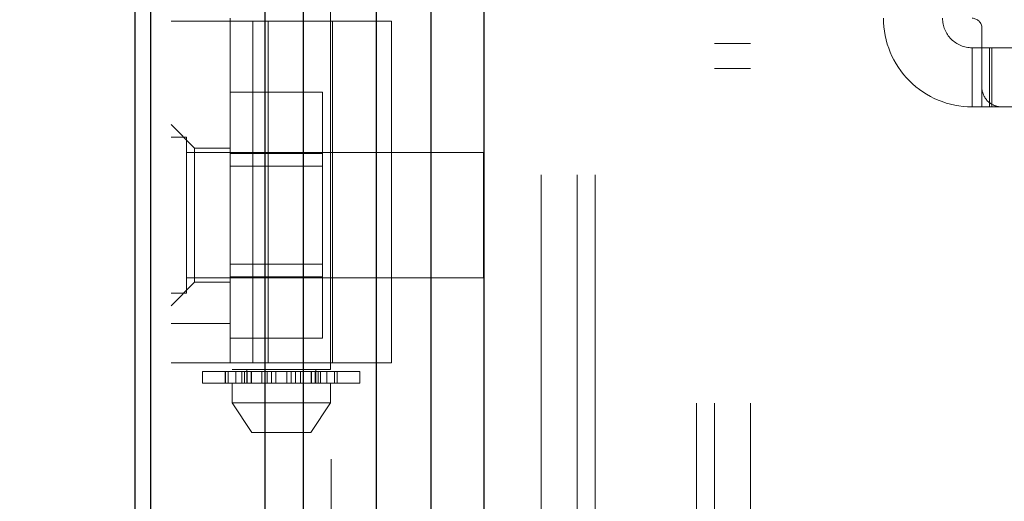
# Model space of a CAD drawing. Header units: inches. Extents: x 0.2 to 10.8, y 0.2 to 8.2.
# Tile 73 of 145: x 3.1468 to 3.2562, y 4.6258 to 4.6793. Entities that reach past the tile are written whole.
import ezdxf

# ---------------------------------------------------------------- set-up
doc = ezdxf.new("R2010")
doc.units = ezdxf.units.IN
doc.header["$MEASUREMENT"] = 0
doc.linetypes.add('HIDDEN', pattern=[0.07500000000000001, 0.05, -0.025])
doc.layers.add('DIMENSIONS', color=140, linetype='Continuous')
doc.styles.add('SLDTEXTSTYLE0', font='TXT', dxfattribs={"width": 0.7})
doc.dimstyles.new('SLDDIMSTYLE0', dxfattribs={"dimtxt": 0.0849609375, "dimasz": 0.13, "dimexe": 0, "dimexo": 0.0625, "dimgap": 0.021240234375, "dimtad": 0, "dimtih": 1, "dimtoh": 1, "dimlfac": 18, "dimrnd": 1e-09, "dimzin": 12, "dimdsep": 46, "dimtxsty": 'SLDTEXTSTYLE0', "dimsah": 1, "dimcen": 0.09, "dimadec": 0, "dimazin": 3, "dimtfac": 1, "dimtofl": 0, "dimtmove": 0, "dimatfit": 3, "dimfxl": 0, "dimfrac": 2, "dimtolj": 1, "dimtzin": 12, "dimarcsym": 0})

# ---------------------------------------------------------------- blocks, each defined once
blk = doc.blocks.new('_D')
at = {"layer": 'DIMENSIONS'}
for p, q in [((3.301364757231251, 4.890449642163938), (2.691006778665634, 4.890449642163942)), ((2.816006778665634, 4.890449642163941), (2.81600677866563, 4.251667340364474)), ((2.65443270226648, 4.097616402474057), (2.625902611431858, 4.097616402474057)), ((2.625902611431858, 4.097616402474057), (2.625902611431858, 3.962585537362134)), ((2.977580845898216, 4.097616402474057), (3.006110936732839, 4.097616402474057)), ((3.006110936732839, 4.097616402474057), (3.006110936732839, 3.962585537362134)), ((2.625902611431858, 3.962585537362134), (2.65443270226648, 3.962585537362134)), ((3.006110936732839, 3.962585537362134), (2.977580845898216, 3.962585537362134)), ((2.816006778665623, 3.230264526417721), (2.816006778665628, 3.943565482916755)), ((3.301401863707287, 3.230264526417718), (2.691006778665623, 3.230264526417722))]:
    blk.add_line(p, q, dxfattribs=at)
for points in [[(2.816006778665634, 4.890449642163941), (2.796006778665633, 4.760449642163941), (2.836006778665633, 4.760449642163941)], [(2.816006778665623, 3.230264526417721), (2.836006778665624, 3.360264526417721), (2.796006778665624, 3.360264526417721)]]:
    blk.add_solid(points, dxfattribs=at)
at = {"layer": 'DIMENSIONS', "char_height": 0.08333333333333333, "attachment_point": 1, "style": 'SLDTEXTSTYLE0'}
for s, insert in [('29.88', (2.65443269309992, 4.224058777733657)), ('759.0', (2.65443270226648, 4.070007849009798))]:
    blk.add_mtext(s, dxfattribs=dict(at, insert=insert))

msp = doc.modelspace()

# ---------------------------------------------------------------- linework, layer by layer
at = {"color": 7, "linetype": 'HIDDEN', "lineweight": 18}
for p, q in [((3.165591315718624, 3.081751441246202), (3.165591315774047, 5.4497868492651)), ((3.163591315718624, 3.081751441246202), (3.163591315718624, 5.045183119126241)), ((3.164177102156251, 3.081751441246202), (3.164177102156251, 5.04485089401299)), ((3.165591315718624, 3.081751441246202), (3.165591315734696, 5.044185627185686)), ((3.176894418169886, 3.081751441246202), (3.176894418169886, 5.038868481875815)), ((3.178308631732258, 3.081751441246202), (3.178308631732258, 5.038695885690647)), ((3.181389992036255, 5.030481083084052), (3.181389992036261, 3.090231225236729)), ((3.182005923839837, 3.090840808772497), (3.182005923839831, 5.029873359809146)), ((3.190341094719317, 5.021559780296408), (3.190341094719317, 3.099154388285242)), ((3.18734134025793, 3.099615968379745), (3.187341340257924, 5.021098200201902)), ((3.188096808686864, 3.099687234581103), (3.188096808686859, 5.021026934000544)), ((3.191475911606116, 3.100310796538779), (3.19147591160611, 5.020403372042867)), ((3.192079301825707, 5.019799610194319), (3.192079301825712, 3.100912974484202)), ((3.193975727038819, 3.10281061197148), (3.193975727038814, 5.017903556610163)), ((3.194518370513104, 3.103353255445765), (3.194518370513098, 5.017360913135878)), ((3.194618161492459, 3.103453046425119), (3.194618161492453, 5.017261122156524)), ((3.19488964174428, 5.016995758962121), (3.194889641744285, 3.103726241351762)), ((3.196397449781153, 5.015503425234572), (3.196397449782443, 3.105210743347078)), ((3.196418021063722, 3.105251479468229), (3.196418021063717, 5.015463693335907)), ((3.196507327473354, 3.105342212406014), (3.196507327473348, 5.015371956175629)), ((3.197303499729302, 3.106140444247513), (3.197303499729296, 5.014573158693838)), ((3.198053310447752, 3.106888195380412), (3.198053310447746, 5.01382597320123)), ((3.198367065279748, 5.01353999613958), (3.198367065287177, 3.107174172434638)), ((3.198921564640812, 3.107756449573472), (3.198921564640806, 5.01295771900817)), ((3.199408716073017, 3.108243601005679), (3.199408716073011, 5.012470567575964)), ((3.203997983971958, 3.112832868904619), (3.203997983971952, 5.007881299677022)), ((3.204553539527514, 3.113388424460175), (3.204553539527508, 5.007325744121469)), ((3.204831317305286, 5.007047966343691), (3.204831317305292, 3.113666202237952)), ((3.204831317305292, 3.113666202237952), (3.204831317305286, 5.007047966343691)), ((3.205109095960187, 3.113943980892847), (3.20510909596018, 5.006770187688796)), ((3.205140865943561, 3.113964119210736), (3.205140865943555, 5.006741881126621)), ((3.206636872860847, 3.115471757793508), (3.206636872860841, 5.005242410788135)), ((3.206636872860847, 3.115471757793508), (3.206636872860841, 5.005242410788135)), ((3.206797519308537, 3.115632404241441), (3.206797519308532, 5.005081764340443)), ((3.207416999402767, 3.11625188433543), (3.207416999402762, 5.004462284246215)), ((3.207609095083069, 3.11644398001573), (3.207609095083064, 5.004270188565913)), ((3.208690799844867, 3.117512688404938), (3.208690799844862, 5.003200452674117)), ((3.209162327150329, 3.117997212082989), (3.209162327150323, 5.002716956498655)), ((3.209677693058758, 3.118512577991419), (3.209677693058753, 5.002201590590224)), ((3.212404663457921, 3.121239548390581), (3.212404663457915, 4.999474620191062)), ((3.212890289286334, 3.121727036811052), (3.212890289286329, 4.999000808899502)), ((3.221980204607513, 3.136695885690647), (3.221980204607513, 4.983973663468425)), ((3.221980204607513, 3.136695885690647), (3.221980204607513, 4.983973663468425)), ((3.223980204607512, 3.136695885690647), (3.223980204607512, 4.983973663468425)), ((3.227980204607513, 3.136695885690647), (3.227980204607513, 4.983973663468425)), ((3.204735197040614, 3.162051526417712), (3.204735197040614, 4.958662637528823)), ((3.208735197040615, 3.162051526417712), (3.208735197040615, 4.958662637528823)), ((3.210735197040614, 3.162051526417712), (3.210735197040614, 4.958662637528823)), ((3.210735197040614, 3.162051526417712), (3.210735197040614, 4.958662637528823)), ((3.170371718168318, 4.804487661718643), (3.170371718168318, 4.640445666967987)), ((3.181307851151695, 4.640445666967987), (3.181307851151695, 4.804487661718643)), ((3.163591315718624, 4.679128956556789), (3.188088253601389, 4.679128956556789)), ((3.17015299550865, 4.67945704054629), (3.17015299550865, 4.679128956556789)), ((3.17015299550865, 4.64118057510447), (3.17015299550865, 4.679128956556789)), ((3.17266964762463, 4.64118057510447), (3.17266964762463, 4.679128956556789)), ((3.174367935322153, 4.679128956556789), (3.174367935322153, 4.64118057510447)), ((3.181526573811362, 4.64118057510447), (3.181526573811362, 4.679128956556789)), ((3.188088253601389, 4.64118057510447), (3.188088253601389, 4.679128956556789)), ((3.253705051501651, 4.678363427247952), (3.253705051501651, 4.671801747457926)), ((3.223980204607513, 4.676668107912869), (3.227980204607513, 4.676668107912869)), ((3.252611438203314, 4.676176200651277), (3.252611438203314, 4.66961452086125)), ((3.252611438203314, 4.676176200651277), (3.253705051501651, 4.676176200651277)), ((3.253705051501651, 4.676176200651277), (3.254798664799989, 4.676176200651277)), ((3.254551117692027, 4.66961452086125), (3.254551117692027, 4.676176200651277)), ((3.254798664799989, 4.66961452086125), (3.254798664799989, 4.676176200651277)), ((3.286294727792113, 4.676176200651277), (3.254798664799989, 4.676176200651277)), ((3.223980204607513, 4.673890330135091), (3.227980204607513, 4.673890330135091)), ((3.253705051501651, 4.66961452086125), (3.253705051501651, 4.671801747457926)), ((3.17015299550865, 4.671248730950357), (3.180430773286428, 4.671248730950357)), ((3.180430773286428, 4.664416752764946), (3.180430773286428, 4.671248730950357)), ((3.253705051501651, 4.66961452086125), (3.252611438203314, 4.66961452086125)), ((3.254798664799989, 4.66961452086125), (3.253705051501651, 4.66961452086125)), ((3.255892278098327, 4.66961452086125), (3.254798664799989, 4.66961452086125)), ((3.255892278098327, 4.66961452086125), (3.285201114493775, 4.66961452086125)), ((3.166215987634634, 4.665021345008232), (3.163591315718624, 4.667646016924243)), ((3.165327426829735, 4.666265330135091), (3.163591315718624, 4.666265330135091)), ((3.165327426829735, 4.64890421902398), (3.165327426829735, 4.666265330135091)), ((3.166215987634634, 4.665021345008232), (3.166215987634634, 4.657584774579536)), ((3.17015299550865, 4.665021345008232), (3.166215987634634, 4.665021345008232)), ((3.198313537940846, 4.66452921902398), (3.165327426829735, 4.66452921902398)), ((3.17015299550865, 4.664416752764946), (3.180430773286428, 4.664416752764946)), ((3.180430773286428, 4.650752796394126), (3.180430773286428, 4.664416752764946)), ((3.198313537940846, 4.650640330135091), (3.198313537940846, 4.66452921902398)), ((3.180430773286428, 4.663026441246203), (3.17015299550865, 4.663026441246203)), ((3.166215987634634, 4.657584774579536), (3.166215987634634, 4.650148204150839)), ((3.17015299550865, 4.652143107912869), (3.180430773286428, 4.652143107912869)), ((3.165327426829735, 4.650640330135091), (3.198313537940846, 4.650640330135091)), ((3.17015299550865, 4.650752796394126), (3.180430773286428, 4.650752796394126)), ((3.180430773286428, 4.643920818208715), (3.180430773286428, 4.650752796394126)), ((3.163591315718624, 4.647523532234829), (3.166215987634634, 4.650148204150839)), ((3.166215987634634, 4.650148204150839), (3.17015299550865, 4.650148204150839)), ((3.163591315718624, 4.64890421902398), (3.165327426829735, 4.64890421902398)), ((3.17015299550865, 4.645555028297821), (3.163591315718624, 4.645555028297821)), ((3.17015299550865, 4.643920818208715), (3.180430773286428, 4.643920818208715)), ((3.188088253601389, 4.64118057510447), (3.163591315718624, 4.64118057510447)), ((3.167090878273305, 4.64022694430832), (3.170789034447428, 4.64022694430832)), ((3.167090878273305, 4.64022694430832), (3.167090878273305, 4.638914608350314)), ((3.169615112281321, 4.64022694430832), (3.169615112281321, 4.638914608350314)), ((3.169639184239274, 4.638914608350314), (3.169639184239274, 4.64022694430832)), ((3.169939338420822, 4.64022694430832), (3.169939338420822, 4.638914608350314)), ((3.181307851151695, 4.640445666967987), (3.170371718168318, 4.640445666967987)), ((3.170789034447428, 4.64022694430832), (3.170789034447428, 4.638914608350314)), ((3.170789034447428, 4.64022694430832), (3.171468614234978, 4.64022694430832)), ((3.171468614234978, 4.638914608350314), (3.171468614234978, 4.64022694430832)), ((3.171468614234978, 4.64022694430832), (3.172522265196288, 4.64022694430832)), ((3.171741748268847, 4.638914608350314), (3.171741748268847, 4.64022694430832)), ((3.172012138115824, 4.640445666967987), (3.172012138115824, 4.638914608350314)), ((3.172012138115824, 4.64022694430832), (3.172012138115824, 4.638914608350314)), ((3.172060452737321, 4.64022694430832), (3.172060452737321, 4.638914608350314)), ((3.172065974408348, 4.638914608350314), (3.172065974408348, 4.64022694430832)), ((3.17247928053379, 4.638914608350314), (3.17247928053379, 4.64022694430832)), ((3.172522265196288, 4.64022694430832), (3.172522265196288, 4.638914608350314)), ((3.172522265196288, 4.64022694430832), (3.1725326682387, 4.64022694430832)), ((3.172522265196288, 4.64022694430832), (3.173693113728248, 4.64022694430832)), ((3.1725326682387, 4.638914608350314), (3.1725326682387, 4.64022694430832)), ((3.173693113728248, 4.64022694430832), (3.173693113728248, 4.638914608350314)), ((3.173693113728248, 4.64022694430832), (3.174258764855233, 4.64022694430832)), ((3.174258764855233, 4.638914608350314), (3.174258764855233, 4.64022694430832)), ((3.174258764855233, 4.64022694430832), (3.174741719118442, 4.64022694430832)), ((3.174741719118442, 4.64022694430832), (3.174741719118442, 4.638914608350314)), ((3.174741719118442, 4.64022694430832), (3.175233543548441, 4.64022694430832)), ((3.175233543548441, 4.638914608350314), (3.175233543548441, 4.64022694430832)), ((3.175233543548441, 4.64022694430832), (3.176446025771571, 4.64022694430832)), ((3.176446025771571, 4.64022694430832), (3.176446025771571, 4.638914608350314)), ((3.176446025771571, 4.64022694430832), (3.176937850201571, 4.64022694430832)), ((3.176937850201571, 4.638914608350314), (3.176937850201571, 4.64022694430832)), ((3.176937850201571, 4.64022694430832), (3.177420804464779, 4.64022694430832)), ((3.177420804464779, 4.64022694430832), (3.177420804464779, 4.638914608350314)), ((3.177420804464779, 4.64022694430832), (3.177986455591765, 4.64022694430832)), ((3.177986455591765, 4.638914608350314), (3.177986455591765, 4.64022694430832)), ((3.177986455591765, 4.64022694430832), (3.179146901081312, 4.64022694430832)), ((3.179146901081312, 4.64022694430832), (3.179157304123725, 4.64022694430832)), ((3.179146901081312, 4.64022694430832), (3.179146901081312, 4.638914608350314)), ((3.179157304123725, 4.638914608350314), (3.179157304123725, 4.64022694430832)), ((3.179157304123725, 4.64022694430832), (3.180210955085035, 4.64022694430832)), ((3.179200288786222, 4.64022694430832), (3.179200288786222, 4.638914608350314)), ((3.179613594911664, 4.64022694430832), (3.179613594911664, 4.638914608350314)), ((3.179619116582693, 4.638914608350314), (3.179619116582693, 4.64022694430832)), ((3.179667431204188, 4.638914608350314), (3.179667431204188, 4.640445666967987)), ((3.179667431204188, 4.638914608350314), (3.179667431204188, 4.64022694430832)), ((3.179937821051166, 4.64022694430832), (3.179937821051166, 4.638914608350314)), ((3.180210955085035, 4.64022694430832), (3.180210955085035, 4.638914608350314)), ((3.180210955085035, 4.64022694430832), (3.180890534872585, 4.64022694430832)), ((3.180890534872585, 4.638914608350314), (3.180890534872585, 4.64022694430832)), ((3.180890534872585, 4.64022694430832), (3.184588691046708, 4.64022694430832)), ((3.18174023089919, 4.638914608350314), (3.18174023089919, 4.64022694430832)), ((3.182040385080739, 4.64022694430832), (3.182040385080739, 4.638914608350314)), ((3.182064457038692, 4.638914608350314), (3.182064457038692, 4.64022694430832)), ((3.184588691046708, 4.638914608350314), (3.184588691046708, 4.64022694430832)), ((3.170789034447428, 4.638914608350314), (3.167090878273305, 4.638914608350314)), ((3.170371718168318, 4.638914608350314), (3.170371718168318, 4.636727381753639)), ((3.171468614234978, 4.638914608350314), (3.170789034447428, 4.638914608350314)), ((3.172109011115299, 4.638914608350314), (3.171468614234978, 4.638914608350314)), ((3.172060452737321, 4.638914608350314), (3.179570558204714, 4.638914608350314)), ((3.180210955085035, 4.638914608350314), (3.179570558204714, 4.638914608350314)), ((3.180890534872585, 4.638914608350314), (3.180210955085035, 4.638914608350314)), ((3.184588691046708, 4.638914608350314), (3.180890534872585, 4.638914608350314)), ((3.181307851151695, 4.636727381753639), (3.181307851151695, 4.638914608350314)), ((3.170371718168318, 4.636727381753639), (3.181307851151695, 4.636727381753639)), ((3.17037171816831, 4.636727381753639), (3.172558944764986, 4.633446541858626)), ((3.179120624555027, 4.633446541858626), (3.181307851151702, 4.636727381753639)), ((3.172558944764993, 4.633446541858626), (3.179120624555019, 4.633446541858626))]:
    msp.add_line(p, q, dxfattribs=at)
at = {"color": 7, "linetype": 'Continuous', "lineweight": 25}
for p, q in [((3.159591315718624, 3.081751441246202), (3.159591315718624, 5.045637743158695)), ((3.161348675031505, 3.081751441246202), (3.161348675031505, 5.04485089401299)), ((3.17406599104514, 3.081751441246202), (3.174065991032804, 5.038868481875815)), ((3.178308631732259, 3.081751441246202), (3.178308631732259, 5.038695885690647)), ((3.18640186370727, 5.021559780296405), (3.18640186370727, 3.099154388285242)), ((3.192458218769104, 5.015503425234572), (3.192458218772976, 3.105210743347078)), ((3.19836706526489, 5.01353999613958), (3.198367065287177, 3.107174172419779))]:
    msp.add_line(p, q, dxfattribs=at)
at = {"color": 7, "linetype": 'HIDDEN', "lineweight": 18, "flags": 128}
msp.add_lwpolyline([(3.204695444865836, 5.007173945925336), (3.20469614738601, 4.040208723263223), (3.204695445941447, 3.113542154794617)], dxfattribs=at)
at = {"color": 7, "linetype": 'HIDDEN', "lineweight": 18}
for centre, radius, start, end in [((3.252611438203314, 4.67945704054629), 0.009842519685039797, 180, 270.0000000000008), ((3.252611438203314, 4.67945704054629), 0.003280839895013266, 180, 270.0000000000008), ((3.252611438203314, 4.678363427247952), 0.001093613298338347, 0, 90), ((3.255892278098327, 4.671801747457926), 0.002187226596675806, 180, 270.0000000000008)]:
    msp.add_arc(centre, radius, start, end, dxfattribs=at)
msp.add_open_spline([(3.208475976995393, 3.117316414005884), (3.208474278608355, 3.121603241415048), (3.208470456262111, 3.131251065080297), (3.208472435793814, 3.146349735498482), (3.208473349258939, 3.162440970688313), (3.208472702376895, 3.185660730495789), (3.208472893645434, 3.21593565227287), (3.208472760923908, 3.285603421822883), (3.208472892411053, 3.422551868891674), (3.208472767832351, 3.689441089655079), (3.208473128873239, 4.096653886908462), (3.208471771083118, 4.516592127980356), (3.208474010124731, 4.802730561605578), (3.208472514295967, 4.912450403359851), (3.20847362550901, 4.938493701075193), (3.208472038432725, 4.960886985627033), (3.208471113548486, 4.978952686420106), (3.208477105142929, 4.991627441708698), (3.208482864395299, 4.999523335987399), (3.208489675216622, 5.003169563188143), (3.208490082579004, 5.00338764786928)], degree=3, knots=[0, 0, 0, 0, 0.006818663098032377, 0.01534590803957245, 0.0240160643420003, 0.03241351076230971, 0.05227944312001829, 0.07217159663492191, 0.1432276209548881, 0.2701107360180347, 0.4966877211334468, 0.7909435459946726, 0.9380678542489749, 0.9518217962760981, 0.9654648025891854, 0.9794925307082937, 0.987440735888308, 0.994200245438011, 0.9996531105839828, 0.9999999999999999, 0.9999999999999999, 0.9999999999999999, 0.9999999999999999], dxfattribs=at)

# ---------------------------------------------------------------- dimensions: what is measured, and where the dimension line sits
at = {"layer": 'DIMENSIONS'}
dim = msp.add_linear_dim(base=(2.816006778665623, 3.230264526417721), p1=(3.35136475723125, 4.890449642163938), p2=(3.351401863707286, 3.230264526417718), angle=90.0000000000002, dimstyle='SLDDIMSTYLE0', dxfattribs=at)
dim.commit()
dim.dimension.update_dxf_attribs({"geometry": '_D', "text_midpoint": (2.816006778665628, 4.097616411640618), "dimtype": 160})

doc.saveas('drawing.dxf')
